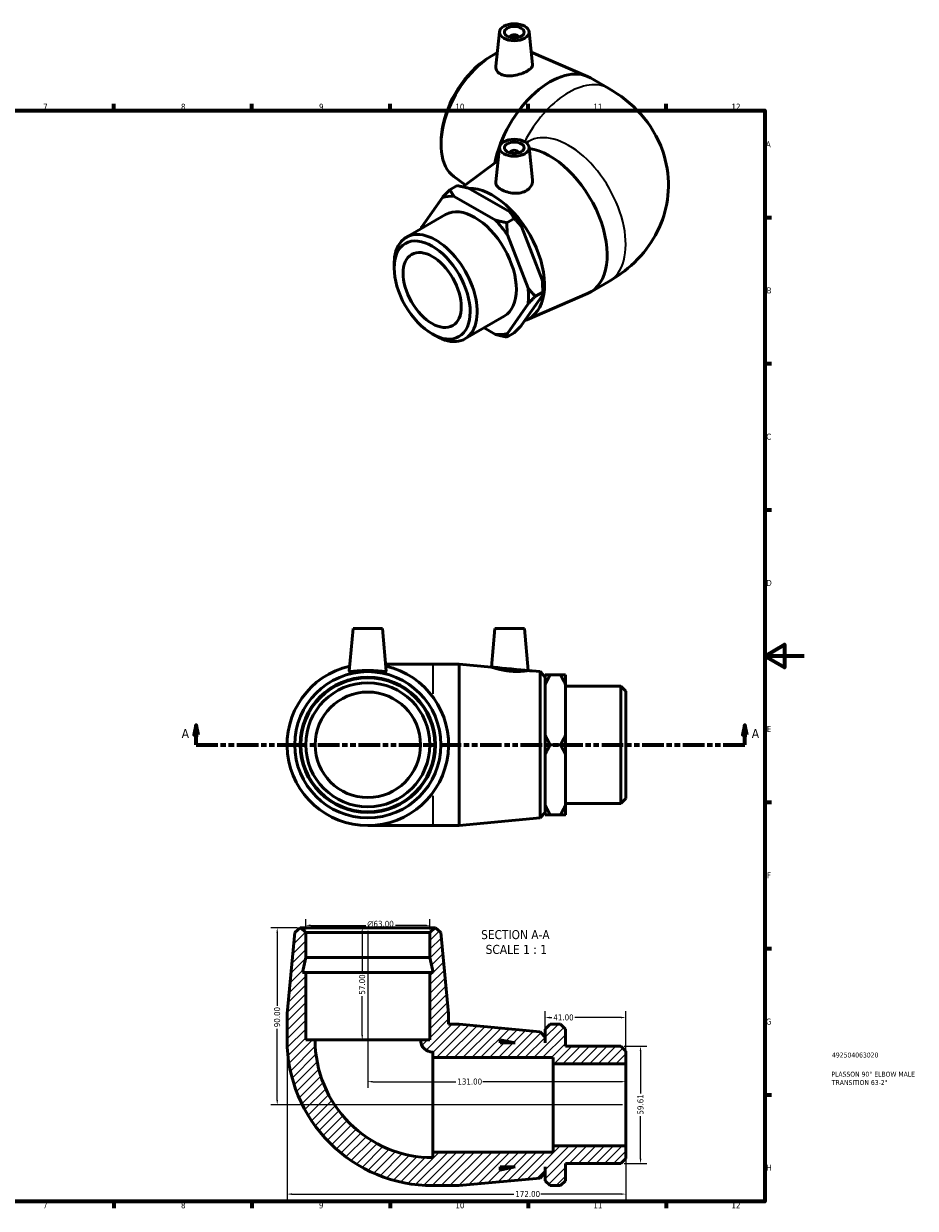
# Model space of a CAD drawing. Header units: millimetres. Extents: x -25 to 897, y -76 to 636.
# Tile 3 of 3: x 445 to 897, y 17 to 618. Entities that reach past the tile are written whole.
import ezdxf

# ---------------------------------------------------------------- set-up
doc = ezdxf.new("R2010")
doc.units = ezdxf.units.MM
doc.linetypes.add('DOUBLE_DASH_CHAIN', pattern=[1.2403, 0.6614, -0.0827, 0.1654, -0.0827, 0.1654, -0.0827])
for name, color, linetype, lineweight in [('Border (ANSI)', 7, 'Continuous', 70), ('Dimension (ANSI)', 7, 'Continuous', 25), ('Hatch (ANSI)', 7, 'Continuous', 18), ('Section Line (ANSI)', 7, 'DOUBLE_DASH_CHAIN', 70), ('Symbol (ANSI)', 7, 'Continuous', 25), ('Title (ISO)', 7, 'Continuous', 50), ('Visible (ANSI)', 7, 'Continuous', 50), ('Visible Narrow (ANSI)', 7, 'Continuous', 35)]:
    doc.layers.add(name, color=color, linetype=linetype, lineweight=lineweight)
doc.styles.add('Label Text (ANSI)', font='tahoma.ttf')
doc.styles.add('Note Text (ANSI)', font='tahoma.ttf')
doc.styles.add('Note Text (ISO)', font='tahoma.ttf')
doc.dimstyles.new('Default - mm (ANSI)', dxfattribs={"dimtxt": 3.04800009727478, "dimasz": 2.5, "dimexe": 3.174999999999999, "dimexo": 1.600199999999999, "dimgap": 0.8, "dimtad": 0, "dimtoh": 1, "dimrnd": 1e-08, "dimzin": 4, "dimdsep": 46, "dimtxsty": 'Note Text (ANSI)', "dimcen": 0.09, "dimdle": 10, "dimclrd": 256, "dimclre": 256, "dimclrt": 230, "dimadec": 1, "dimazin": 1, "dimtfac": 1, "dimtofl": 0, "dimtmove": 0, "dimatfit": 3, "dimfxl": 1, "dimtolj": 1, "dimtzin": 4, "dimlwd": -1, "dimlwe": -1, "dimarcsym": 0})

# ---------------------------------------------------------------- blocks, each defined once
blk = doc.blocks.new('Borders Default Border')
at = {"layer": 'Border (ANSI)'}
for p, q in [((490.5833435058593, 574.000015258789), (490.5833435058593, 577.4480056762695)), ((560.6666564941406, 574.000015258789), (560.6666564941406, 577.4480056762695)), ((630.7500076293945, 574.000015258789), (630.7500076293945, 577.4480056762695)), ((700.8333587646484, 574.000015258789), (700.8333587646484, 577.4480056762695)), ((770.9166717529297, 574.000015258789), (770.9166717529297, 577.4480056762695)), ((820.999984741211, 519.7499847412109), (824.448013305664, 519.7499847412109)), ((820.999984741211, 445.4999923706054), (824.448013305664, 445.4999923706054)), ((820.999984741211, 371.25), (824.448013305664, 371.25)), ((820.999984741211, 222.7499961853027), (824.448013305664, 222.7499961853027)), ((820.999984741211, 148.5000038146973), (824.448013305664, 148.5000038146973)), ((820.999984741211, 74.25000190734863), (824.448013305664, 74.25000190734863)), ((490.5833435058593, 20), (490.5833435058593, 16.55200004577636)), ((560.6666564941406, 20), (560.6666564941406, 16.55200004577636)), ((630.7500076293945, 20), (630.7500076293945, 16.55200004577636)), ((700.8333587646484, 20), (700.8333587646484, 16.55200004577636)), ((770.9166717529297, 20), (770.9166717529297, 16.55200004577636))]:
    blk.add_line(p, q, dxfattribs=at)
at = {"layer": 'Border (ANSI)', "flags": 128}
for points in [[(20, 20), (20, 574.000015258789), (820.999984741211, 574.000015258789), (820.999984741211, 20), (20, 20)], [(840.9999847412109, 297.0000076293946), (820.999984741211, 297.0000076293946), (830.9999847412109, 302.773494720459), (830.9999847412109, 291.2265014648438), (820.999984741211, 297.0000076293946)]]:
    blk.add_lwpolyline(points, dxfattribs=at)
at = {"layer": 'Border (ANSI)', "color": 230, "true_color": 0xff0080, "char_height": 3.048000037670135, "attachment_point": 7, "style": 'Note Text (ANSI)'}
for s, insert in [('7', (454.5979985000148, 574.3999999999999)), ('8', (524.6301253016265, 574.3308395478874)), ('9', (594.7012666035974, 574.3407196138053)), ('10', (663.9604136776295, 574.3357795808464)), ('11', (734.0437470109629, 574.3999999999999)), ('12', (804.127080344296, 574.3999999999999)), ('A', (821.6274943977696, 555.3509999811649)), ('B', (821.9937927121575, 481.1009999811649)), ('C', (821.7996391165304, 406.7966596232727)), ('D', (821.8073064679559, 332.600999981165)), ('E', (822.0530731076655, 258.350999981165)), ('F', (822.1358186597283, 184.100999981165)), ('G', (821.6588481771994, 109.7917195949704)), ('H', (821.8134815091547, 35.600999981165)), ('7', (454.5979985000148, 16.55199996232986)), ('8', (524.6301253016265, 16.48283951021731)), ('9', (594.7012666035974, 16.49271957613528)), ('10', (663.9604136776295, 16.48777954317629)), ('11', (734.0437470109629, 16.55199996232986)), ('12', (804.127080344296, 16.55199996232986))]:
    blk.add_mtext(s, dxfattribs=dict(at, insert=insert))
blk = doc.blocks.new('Title Blocks ISO')
at = {"layer": 'Title (ISO)', "color": 232, "true_color": 0xca0064, "style": 'Note Text (ISO)'}
for tag, p in [('PART_NUMBER_001', (34.15585882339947, 73.13494450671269)), ('DESCRIPTION_001', (33.83688029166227, 63.39776635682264)), ('DESCRIPTION_002', (34.09040614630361, 59.17905135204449))]:
    blk.add_attdef(tag, p, '', height=2.5, dxfattribs=at)
blk = doc.blocks.new('2dTransSection0')
at = {"layer": 'Section Line (ANSI)', "linetype": 'Continuous'}
for p, q in [((532.3608418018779, 261.9273716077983), (531.360841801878, 256.9273716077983)), ((532.3608418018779, 256.9273716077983), (532.3608418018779, 261.9273716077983)), ((533.360841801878, 256.9273716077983), (532.3608418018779, 261.9273716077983)), ((810.9650598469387, 261.9273716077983), (809.9650598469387, 256.9273716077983)), ((810.9650598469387, 256.9273716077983), (810.9650598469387, 261.9273716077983)), ((811.9650598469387, 256.9273716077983), (810.9650598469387, 261.9273716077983)), ((531.360841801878, 256.9273716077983), (533.360841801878, 256.9273716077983)), ((532.3608418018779, 251.9273716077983), (532.3608418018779, 256.9273716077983)), ((809.9650598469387, 256.9273716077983), (811.9650598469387, 256.9273716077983)), ((810.9650598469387, 251.9273716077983), (810.9650598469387, 256.9273716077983)), ((532.3608418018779, 251.9273716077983), (543.3457430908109, 251.9273716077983)), ((799.9801585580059, 251.9273716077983), (810.9650598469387, 251.9273716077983))]:
    blk.add_line(p, q, dxfattribs=at)
at = {"layer": 'Section Line (ANSI)', "linetype": 'DOUBLE_DASH_CHAIN', "ltscale": 16.59767913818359}
blk.add_line((532.3608418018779, 251.9273716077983), (810.9650598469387, 251.9273716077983), dxfattribs=at)
at = {"layer": 'Section Line (ANSI)', "linetype": 'Continuous', "flags": 128}
for points in [[(533.3608380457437, 256.9273715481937), (532.3608437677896, 261.9273716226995), (531.3608399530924, 256.9273715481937), (533.3608380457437, 256.9273715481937)], [(811.9650593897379, 256.9273715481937), (810.9650555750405, 261.9273716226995), (809.9650612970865, 256.9273715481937), (811.9650593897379, 256.9273715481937)]]:
    blk.add_lwpolyline(points, dxfattribs=at)
at = {"layer": 'Section Line (ANSI)'}
for points in [[(533.3608380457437, 256.9273715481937), (532.3608437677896, 261.9273716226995), (531.3608399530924, 256.9273715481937), (533.3608380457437, 256.9273715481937)], [(811.9650593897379, 256.9273715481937), (810.9650555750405, 261.9273716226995), (809.9650612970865, 256.9273715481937), (811.9650593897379, 256.9273715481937)]]:
    blk.add_solid(points, dxfattribs=at)
at = {"layer": 'Section Line (ANSI)', "char_height": 4.571999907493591, "attachment_point": 7, "style": 'Label Text (ANSI)'}
for insert in [(525.0005859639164, 255.4273716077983), (814.435798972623, 255.4273716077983)]:
    blk.add_mtext('A', dxfattribs=dict(at, insert=insert))
blk = doc.blocks.new('*D7')
at = {"layer": 'Defpoints', "color": 0, "transparency": 16777216}
for p in [(587.9803086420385, 160.2422833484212), (587.9803086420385, 156.5372987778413), (650.9803086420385, 156.53729877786)]:
    blk.add_point(p, dxfattribs=at)
at = {"layer": 'Dimension (ANSI)', "transparency": 16777216}
for p, q in [((587.9803086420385, 158.1374987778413), (587.9803086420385, 163.4172833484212)), ((650.9803086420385, 158.13749877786), (650.9803086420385, 163.4172833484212)), ((590.4803086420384, 160.2422833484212), (618.4027195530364, 160.2422833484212)), ((648.4803086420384, 160.2422833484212), (633.5485202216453, 160.2422833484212))]:
    blk.add_line(p, q, dxfattribs=at)
for points in [[(590.4803086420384, 160.6589500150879), (590.4803086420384, 159.8256166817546), (587.9803086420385, 160.2422833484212)], [(648.4803086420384, 160.6589500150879), (648.4803086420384, 159.8256166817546), (650.9803086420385, 160.2422833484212)]]:
    blk.add_solid(points, dxfattribs=at)
at = {"layer": 'Dimension (ANSI)', "color": 230, "true_color": 0xff0080, "transparency": 16777216, "insert": (619.2027195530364, 162.5352924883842), "char_height": 3.04800009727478, "attachment_point": 1, "style": 'Note Text (ANSI)'}
blk.add_mtext('\\A1;\\fAIGDT|b0|i0;\\H3.0480;\\ln\\fTahoma|b0|i0;\\H3.0480;63.00', dxfattribs=at)
blk = doc.blocks.new('*D8')
at = {"layer": 'Defpoints', "color": 0, "transparency": 16777216}
for p in [(585.4603086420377, 159.0572987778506), (573.4803086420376, 69.0572987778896), (750.4803086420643, 69.05729877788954)]:
    blk.add_point(p, dxfattribs=at)
at = {"layer": 'Dimension (ANSI)', "transparency": 16777216}
for p, q in [((583.8601086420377, 159.0572987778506), (570.3053086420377, 159.0572987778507)), ((573.4803086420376, 156.5572987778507), (573.4803086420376, 119.4154641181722)), ((573.4803086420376, 71.5572987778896), (573.4803086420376, 107.699133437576)), ((748.8801086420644, 69.05729877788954), (570.3053086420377, 69.0572987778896))]:
    blk.add_line(p, q, dxfattribs=at)
for points in [[(573.063641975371, 156.5572987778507), (573.8969753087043, 156.5572987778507), (573.4803086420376, 159.0572987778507)], [(573.063641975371, 71.5572987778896), (573.8969753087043, 71.5572987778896), (573.4803086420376, 69.0572987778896)]]:
    blk.add_solid(points, dxfattribs=at)
at = {"layer": 'Dimension (ANSI)', "color": 230, "true_color": 0xff0080, "transparency": 16777216, "insert": (571.8938747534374, 108.4991334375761), "char_height": 3.04800009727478, "attachment_point": 1, "rotation": 90, "style": 'Note Text (ANSI)'}
blk.add_mtext('\\A1;90.00', dxfattribs=at)
blk = doc.blocks.new('*D9')
at = {"layer": 'Defpoints', "color": 0, "transparency": 16777216}
for p in [(578.4803086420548, 102.0572987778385), (750.4803086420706, 48.19239877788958), (750.4803086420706, 23.76341773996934)]:
    blk.add_point(p, dxfattribs=at)
at = {"layer": 'Dimension (ANSI)', "transparency": 16777216}
for p, q in [((578.4803086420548, 100.4570987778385), (578.4803086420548, 20.58841773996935)), ((750.4803086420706, 46.59219877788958), (750.4803086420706, 20.58841773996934)), ((580.9803086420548, 23.76341773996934), (693.5746511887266, 23.76341773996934)), ((747.9803086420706, 23.76341773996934), (707.2540658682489, 23.76341773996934))]:
    blk.add_line(p, q, dxfattribs=at)
for points in [[(580.9803086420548, 24.18008440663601), (580.9803086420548, 23.34675107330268), (578.4803086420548, 23.76341773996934)], [(747.9803086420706, 24.18008440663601), (747.9803086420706, 23.34675107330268), (750.4803086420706, 23.76341773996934)]]:
    blk.add_solid(points, dxfattribs=at)
at = {"layer": 'Dimension (ANSI)', "color": 230, "true_color": 0xff0080, "transparency": 16777216, "insert": (694.3746511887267, 25.3508751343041), "char_height": 3.04800009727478, "attachment_point": 1, "style": 'Note Text (ANSI)'}
blk.add_mtext('\\A1;172.00', dxfattribs=at)
blk = doc.blocks.new('*D10')
at = {"layer": 'Defpoints', "color": 0, "transparency": 16777216}
for p in [(747.9603086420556, 98.86429877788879), (747.9603086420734, 39.25029877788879), (757.9603086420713, 39.25029877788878)]:
    blk.add_point(p, dxfattribs=at)
at = {"layer": 'Dimension (ANSI)', "transparency": 16777216}
for p, q in [((749.5605086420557, 98.86429877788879), (761.1353086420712, 98.86429877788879)), ((757.9603086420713, 96.36429877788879), (757.9603086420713, 74.77217331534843)), ((757.9603086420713, 41.75029877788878), (757.9603086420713, 63.34242424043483)), ((749.5605086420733, 39.25029877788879), (761.1353086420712, 39.25029877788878))]:
    blk.add_line(p, q, dxfattribs=at)
for points in [[(757.5436419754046, 96.36429877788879), (758.3769753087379, 96.36429877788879), (757.9603086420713, 98.86429877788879)], [(757.5436419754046, 41.75029877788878), (758.3769753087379, 41.75029877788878), (757.9603086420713, 39.25029877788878)]]:
    blk.add_solid(points, dxfattribs=at)
at = {"layer": 'Dimension (ANSI)', "color": 230, "true_color": 0xff0080, "transparency": 16777216, "insert": (756.3738747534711, 64.14242424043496), "char_height": 3.04800009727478, "attachment_point": 1, "rotation": 90, "style": 'Note Text (ANSI)'}
blk.add_mtext('\\A1;59.61', dxfattribs=at)
blk = doc.blocks.new('*D11')
at = {"layer": 'Defpoints', "color": 0, "transparency": 16777216}
for p in [(619.4803086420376, 159.0572987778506), (616.6468496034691, 102.0572987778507), (619.4803086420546, 102.0572987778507)]:
    blk.add_point(p, dxfattribs=at)
at = {"layer": 'Dimension (ANSI)', "transparency": 16777216}
for p, q in [((616.6468496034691, 156.5572987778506), (616.6468496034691, 135.8571242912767)), ((616.6468496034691, 104.5572987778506), (616.6468496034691, 124.2574732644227))]:
    blk.add_line(p, q, dxfattribs=at)
for points in [[(616.2301829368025, 156.5572987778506), (617.0635162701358, 156.5572987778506), (616.6468496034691, 159.0572987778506)], [(616.2301829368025, 104.5572987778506), (617.0635162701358, 104.5572987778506), (616.6468496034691, 102.0572987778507)]]:
    blk.add_solid(points, dxfattribs=at)
at = {"layer": 'Dimension (ANSI)', "color": 230, "true_color": 0xff0080, "transparency": 16777216, "insert": (615.060415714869, 125.0574732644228), "char_height": 3.04800009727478, "attachment_point": 1, "rotation": 90, "style": 'Note Text (ANSI)'}
blk.add_mtext('\\A1;57.00', dxfattribs=at)
blk = doc.blocks.new('*D12')
at = {"layer": 'Defpoints', "color": 0, "transparency": 16777216}
for p in [(709.4803086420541, 113.4214629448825), (709.4803086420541, 103.4372987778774), (750.480308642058, 89.92219877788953)]:
    blk.add_point(p, dxfattribs=at)
at = {"layer": 'Dimension (ANSI)', "transparency": 16777216}
for p, q in [((709.4803086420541, 105.0374987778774), (709.4803086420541, 116.5964629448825)), ((750.480308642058, 91.52239877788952), (750.480308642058, 116.5964629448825)), ((711.9803086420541, 113.4214629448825), (712.903772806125, 113.4214629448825)), ((747.980308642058, 113.4214629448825), (724.6753727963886, 113.4214629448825))]:
    blk.add_line(p, q, dxfattribs=at)
for points in [[(711.9803086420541, 113.8381296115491), (711.9803086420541, 113.0047962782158), (709.4803086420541, 113.4214629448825)], [(747.980308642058, 113.8381296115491), (747.980308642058, 113.0047962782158), (750.480308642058, 113.4214629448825)]]:
    blk.add_solid(points, dxfattribs=at)
at = {"layer": 'Dimension (ANSI)', "color": 230, "true_color": 0xff0080, "transparency": 16777216, "insert": (713.703772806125, 115.0078968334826), "char_height": 3.04800009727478, "attachment_point": 1, "style": 'Note Text (ANSI)'}
blk.add_mtext('\\A1;41.00', dxfattribs=at)
blk = doc.blocks.new('*D13')
at = {"layer": 'Defpoints', "color": 0, "transparency": 16777216}
for p in [(619.4803086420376, 159.0572987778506), (619.4803086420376, 80.8597970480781), (750.4803086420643, 69.05729877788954)]:
    blk.add_point(p, dxfattribs=at)
at = {"layer": 'Dimension (ANSI)', "transparency": 16777216}
for p, q in [((619.4803086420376, 157.4570987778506), (619.4803086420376, 77.6847970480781)), ((621.9803086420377, 80.8597970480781), (664.1406013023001, 80.8597970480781)), ((747.9803086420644, 80.8597970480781), (677.820015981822, 80.8597970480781))]:
    blk.add_line(p, q, dxfattribs=at)
for points in [[(621.9803086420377, 81.27646371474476), (621.9803086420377, 80.44313038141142), (619.4803086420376, 80.8597970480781)], [(747.9803086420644, 81.27646371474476), (747.9803086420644, 80.44313038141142), (750.4803086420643, 80.8597970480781)]]:
    blk.add_solid(points, dxfattribs=at)
at = {"layer": 'Dimension (ANSI)', "color": 230, "true_color": 0xff0080, "transparency": 16777216, "insert": (664.9406013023, 82.44725444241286), "char_height": 3.04800009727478, "attachment_point": 1, "style": 'Note Text (ANSI)'}
blk.add_mtext('\\A1;131.00', dxfattribs=at)

msp = doc.modelspace()

# ---------------------------------------------------------------- hatches: boundary and pattern name
at = {"layer": 'Hatch (ANSI)'}
h = msp.add_hatch(dxfattribs=at)
h.set_pattern_fill('ANSI31', color=256, scale=25.4, style=0)
h.set_pattern_definition([(45, (0, 0), (-2.245064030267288, 2.245064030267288), [])])
edge = h.paths.add_edge_path()
edge.add_line((650.9803086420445, 136.25729877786), (650.9803086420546, 102.05729877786))
edge.add_line((650.9803086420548, 102.05729877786), (646.2553086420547, 102.0572987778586))
edge.add_ellipse((652.4803086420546, 102.0572987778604), major_axis=(-6.22499999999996, -1.8378e-12), ratio=1, start_angle=0, end_angle=90.0000000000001)
edge.add_line((652.4803086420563, 95.83229877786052), (652.4803086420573, 93.0572987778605))
edge.add_line((652.4803086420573, 93.0572987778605), (713.5803086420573, 93.05729877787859))
edge.add_line((713.5803086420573, 93.05729877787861), (713.5803086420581, 89.9221987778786))
edge.add_line((713.5803086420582, 89.9221987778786), (750.4803086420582, 89.92219877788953))
edge.add_line((750.4803086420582, 89.92219877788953), (750.4803086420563, 96.34429877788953))
edge.add_line((750.4803086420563, 96.34429877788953), (747.9603086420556, 98.86429877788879))
edge.add_line((747.9603086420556, 98.86429877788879), (719.8303086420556, 98.86429877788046))
edge.add_line((719.8303086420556, 98.86429877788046), (719.830308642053, 107.5372987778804))
edge.add_line((719.830308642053, 107.5372987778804), (717.3103086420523, 110.0572987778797))
edge.add_line((717.3103086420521, 110.0572987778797), (712.1003086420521, 110.0572987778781))
edge.add_line((712.1003086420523, 110.0572987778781), (709.5803086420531, 107.5372987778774))
edge.add_line((709.580308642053, 107.5372987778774), (709.5803086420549, 100.5572987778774))
edge.add_line((709.5803086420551, 100.5572987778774), (709.4803086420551, 100.5572987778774))
edge.add_line((709.4803086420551, 100.5572987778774), (709.4803086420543, 103.4372987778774))
edge.add_line((709.4803086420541, 103.4372987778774), (706.9713437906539, 106.1928733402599))
edge.add_line((706.9713437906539, 106.1928733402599), (665.8136419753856, 110.0572987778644))
edge.add_line((665.8136419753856, 110.0572987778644), (660.4803086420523, 110.0572987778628))
edge.add_line((660.4803086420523, 110.0572987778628), (660.4803086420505, 115.3906321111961))
edge.add_line((660.4803086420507, 115.3906321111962), (656.6158832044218, 156.5483339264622))
edge.add_line((656.6158832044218, 156.5483339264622), (653.8603086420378, 159.0572987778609))
edge.add_line((653.8603086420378, 159.0572987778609), (653.5003086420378, 159.0572987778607))
edge.add_line((653.5003086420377, 159.0572987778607), (650.9803086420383, 156.53729877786))
edge.add_line((650.9803086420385, 156.53729877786), (650.9803086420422, 143.8572987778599))
edge.add_line((650.9803086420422, 143.8572987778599), (652.5957385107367, 136.2572987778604))
edge.add_line((652.5957385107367, 136.2572987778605), (650.9803086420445, 136.25729877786))
h.paths.add_polyline_path([(686.6803086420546, 102.1727286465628), (694.2803086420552, 100.5572987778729), (686.680308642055, 100.5572987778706)], flags=0)
edge = h.paths.add_edge_path()
edge.add_ellipse((652.4803086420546, 102.0572987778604), major_axis=(-73.99999999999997, -2.19433e-11), ratio=1, start_angle=2e-16, end_angle=90.00000000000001)
edge.add_line((652.4803086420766, 28.05729877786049), (665.81364197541, 28.05729877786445))
edge.add_line((665.81364197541, 28.05729877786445), (706.9713437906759, 31.92172421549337))
edge.add_line((706.9713437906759, 31.92172421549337), (709.4803086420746, 34.6772987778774))
edge.add_line((709.4803086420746, 34.6772987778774), (709.4803086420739, 37.55729877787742))
edge.add_line((709.4803086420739, 37.55729877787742), (709.5803086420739, 37.55729877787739))
edge.add_line((709.5803086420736, 37.55729877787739), (709.5803086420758, 30.57729877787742))
edge.add_line((709.5803086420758, 30.57729877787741), (712.1003086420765, 28.05729877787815))
edge.add_line((712.1003086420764, 28.05729877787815), (717.3103086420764, 28.0572987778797))
edge.add_line((717.3103086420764, 28.0572987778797), (719.8303086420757, 30.57729877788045))
edge.add_line((719.8303086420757, 30.57729877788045), (719.8303086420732, 39.25029877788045))
edge.add_line((719.8303086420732, 39.25029877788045), (747.9603086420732, 39.2502987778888))
edge.add_line((747.9603086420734, 39.2502987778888), (750.4803086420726, 41.77029877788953))
edge.add_line((750.4803086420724, 41.77029877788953), (750.4803086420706, 48.19239877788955))
edge.add_line((750.4803086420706, 48.19239877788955), (713.5803086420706, 48.19239877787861))
edge.add_line((713.5803086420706, 48.19239877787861), (713.5803086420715, 45.05729877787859))
edge.add_line((713.5803086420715, 45.05729877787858), (652.4803086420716, 45.05729877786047))
edge.add_line((652.4803086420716, 45.05729877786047), (652.4803086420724, 42.28229877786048))
edge.add_ellipse((652.4803086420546, 102.0572987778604), major_axis=(1.77235e-11, -59.77499999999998), ratio=1, start_angle=270, end_angle=360, ccw=False)
edge.add_line((592.7053086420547, 102.0572987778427), (587.9803086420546, 102.0572987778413))
edge.add_line((587.9803086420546, 102.0572987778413), (587.9803086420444, 136.2572987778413))
edge.add_line((587.9803086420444, 136.2572987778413), (586.3648787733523, 136.2572987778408))
edge.add_line((586.3648787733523, 136.2572987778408), (587.9803086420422, 143.8572987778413))
edge.add_line((587.9803086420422, 143.8572987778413), (587.9803086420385, 156.5372987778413))
edge.add_line((587.9803086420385, 156.5372987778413), (585.4603086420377, 159.0572987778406))
edge.add_line((585.4603086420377, 159.0572987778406), (585.1003086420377, 159.0572987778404))
edge.add_line((585.1003086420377, 159.0572987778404), (582.3447340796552, 156.5483339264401))
edge.add_line((582.3447340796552, 156.5483339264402), (578.4803086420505, 115.3906321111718))
edge.add_line((578.4803086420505, 115.3906321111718), (578.4803086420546, 102.0572987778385))
h.paths.add_polyline_path([(694.2803086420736, 37.5572987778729), (686.6803086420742, 35.94186890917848), (686.6803086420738, 37.55729877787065)], flags=0)

# ---------------------------------------------------------------- linework, layer by layer
at = {"layer": 'Visible (ANSI)'}
for p, q in [((686.3588926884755, 614.0438056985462), (684.4737553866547, 596.4614208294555)), ((701.3303832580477, 614.0438056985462), (703.1170591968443, 597.3797547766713)), ((691.8446379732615, 611.3250080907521), (691.8446379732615, 611.1387196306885)), ((695.8446379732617, 611.3250080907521), (695.8446379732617, 611.1387196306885)), ((702.442078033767, 603.6751999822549), (731.0777599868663, 591.3086815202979)), ((678.5271578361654, 599.282888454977), (680.0908757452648, 600.379735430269)), ((732.4893880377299, 590.600573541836), (741.9174784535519, 585.1712973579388)), ((656.9738975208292, 561.8550472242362), (656.8101106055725, 559.9520336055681)), ((686.3588926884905, 555.3669033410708), (684.4677961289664, 537.7289373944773)), ((699.888477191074, 557.6581182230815), (700.9968371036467, 558.2963802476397)), ((701.3303832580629, 555.3669033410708), (703.0982756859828, 538.8780433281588)), ((667.6601777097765, 535.2787961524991), (685.6316530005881, 548.5840509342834)), ((691.8446379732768, 552.6481057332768), (691.8446379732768, 552.4618172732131)), ((695.8446379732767, 552.6481057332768), (695.8446379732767, 552.4618172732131)), ((664.8037624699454, 535.8656427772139), (661.119736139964, 533.7441531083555)), ((663.1978478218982, 540.432743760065), (668.9097443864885, 536.2039179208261)), ((657.3335547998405, 529.85850144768), (646.8464102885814, 514.8963707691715)), ((684.3206605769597, 518.3313629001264), (663.3463715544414, 530.4096526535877)), ((670.5942160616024, 534.5834087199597), (691.5685050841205, 522.5051189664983)), ((639.0679491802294, 509.7176650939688), (658.958862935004, 521.172080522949)), ((690.1111141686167, 517.0491288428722), (693.7951404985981, 519.1706185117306)), ((697.5813218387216, 515.0288659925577), (708.0684663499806, 487.9884455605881)), ((700.8206218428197, 483.8146894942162), (690.3334773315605, 510.8551099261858)), ((632.8658704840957, 493.9724288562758), (632.8658704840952, 496.0246952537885)), ((704.606803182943, 479.6729369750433), (708.2908295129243, 481.7944266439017)), ((708.2908295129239, 483.8466930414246), (708.2908295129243, 481.7944266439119)), ((732.4893880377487, 481.8072622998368), (741.917478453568, 487.2365384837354)), ((690.3334773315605, 460.8251546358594), (700.8206218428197, 475.7872853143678)), ((708.0684663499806, 479.9610413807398), (697.5813218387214, 464.9989107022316)), ((700.1794491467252, 467.7555038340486), (731.0777599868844, 481.0991543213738)), ((668.8172554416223, 458.0571601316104), (688.7081691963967, 469.5115755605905)), ((678.4937633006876, 463.6294904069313), (684.3206605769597, 460.2740034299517)), ((652.0860722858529, 460.5960091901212), (653.8610900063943, 459.5659075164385)), ((693.7951404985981, 461.113259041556), (690.1111141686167, 458.9917693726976)), ((611.980308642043, 310.9273716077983), (610.0928299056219, 289.3533909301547)), ((611.980308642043, 310.9273716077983), (626.980308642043, 310.9273716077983)), ((626.980308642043, 310.9273716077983), (628.8677873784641, 289.3533909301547)), ((684.0303086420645, 310.9273716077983), (682.3199204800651, 291.3775454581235)), ((684.0303086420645, 310.9273716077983), (699.0303086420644, 310.9273716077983)), ((699.0303086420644, 310.9273716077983), (700.8932691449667, 289.633635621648)), ((652.4803086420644, 292.9273716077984), (628.5551045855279, 292.9273716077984)), ((665.8136419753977, 292.9273716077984), (652.4803086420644, 292.9273716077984)), ((665.8136419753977, 292.9273716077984), (665.8136419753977, 210.9273716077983)), ((682.3199204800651, 291.3775454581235), (665.8136419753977, 292.9273716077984)), ((706.971343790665, 289.0629461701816), (700.8932691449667, 289.633635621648)), ((706.971343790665, 214.791797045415), (706.971343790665, 289.0629461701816)), ((709.4803086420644, 286.3073716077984), (706.971343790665, 289.0629461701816)), ((709.4803086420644, 286.3073716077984), (709.4803086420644, 217.5473716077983)), ((709.5803086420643, 283.4273716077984), (709.4803086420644, 283.4273716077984)), ((709.5803086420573, 282.5249688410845), (709.5803086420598, 287.4344131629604)), ((712.1003086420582, 287.4344131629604), (717.3103086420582, 287.4344131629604)), ((719.83030864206, 287.4344131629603), (719.8303086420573, 282.5249688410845)), ((709.5803086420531, 256.8368159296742), (709.5803086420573, 282.5249688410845)), ((719.8303086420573, 282.5249688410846), (719.830308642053, 256.8368159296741)), ((747.9603086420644, 281.7343716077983), (719.8303086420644, 281.7343716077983)), ((747.9603086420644, 222.1203716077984), (747.9603086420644, 281.7343716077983)), ((750.4803086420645, 279.2143716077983), (747.9603086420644, 281.7343716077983)), ((750.4803086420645, 279.2143716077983), (750.4803086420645, 224.6403716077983)), ((709.5803086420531, 247.0179272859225), (709.5803086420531, 256.8368159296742)), ((719.830308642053, 256.8368159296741), (719.830308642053, 247.0179272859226)), ((709.5803086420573, 221.3297743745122), (709.5803086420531, 247.0179272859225)), ((712.1003086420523, 251.9273716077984), (717.3103086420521, 251.9273716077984)), ((719.830308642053, 247.0179272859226), (719.8303086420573, 221.3297743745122)), ((750.4803086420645, 224.6403716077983), (747.9603086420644, 222.1203716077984)), ((709.4803086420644, 217.5473716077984), (706.971343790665, 214.791797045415)), ((709.5803086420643, 220.4273716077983), (709.4803086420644, 220.4273716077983)), ((709.5803086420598, 216.4203300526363), (709.5803086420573, 221.3297743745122)), ((747.9603086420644, 222.1203716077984), (719.8303086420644, 222.1203716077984)), ((719.8303086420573, 221.3297743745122), (719.83030864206, 216.4203300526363)), ((619.4803086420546, 210.9273716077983), (652.4803086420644, 210.9273716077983)), ((665.8136419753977, 210.9273716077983), (652.4803086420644, 210.9273716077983)), ((706.971343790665, 214.791797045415), (665.8136419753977, 210.9273716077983)), ((712.1003086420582, 216.4203300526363), (717.3103086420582, 216.4203300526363)), ((582.3447340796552, 156.5483339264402), (578.4803086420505, 115.3906321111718)), ((585.1003086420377, 159.0572987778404), (582.3447340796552, 156.5483339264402)), ((585.4603086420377, 159.0572987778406), (585.1003086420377, 159.0572987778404)), ((587.9803086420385, 156.5372987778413), (585.4603086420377, 159.0572987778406)), ((653.5003086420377, 159.0572987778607), (585.4603086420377, 159.0572987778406)), ((587.9803086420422, 143.8572987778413), (587.9803086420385, 156.5372987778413)), ((587.9803086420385, 156.5372987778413), (650.9803086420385, 156.53729877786)), ((653.5003086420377, 159.0572987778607), (650.9803086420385, 156.53729877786)), ((650.9803086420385, 156.53729877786), (650.9803086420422, 143.8572987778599)), ((653.8603086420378, 159.0572987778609), (653.5003086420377, 159.0572987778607)), ((656.6158832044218, 156.5483339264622), (653.8603086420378, 159.0572987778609)), ((660.4803086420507, 115.3906321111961), (656.6158832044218, 156.5483339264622)), ((586.3648787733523, 136.2572987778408), (587.9803086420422, 143.8572987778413)), ((587.9803086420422, 143.8572987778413), (650.9803086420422, 143.85729877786)), ((650.9803086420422, 143.8572987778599), (652.5957385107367, 136.2572987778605)), ((587.9803086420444, 136.2572987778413), (586.3648787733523, 136.2572987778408)), ((587.9803086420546, 102.0572987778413), (587.9803086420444, 136.2572987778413)), ((587.9803086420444, 136.2572987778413), (650.9803086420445, 136.25729877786)), ((650.9803086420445, 136.25729877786), (650.9803086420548, 102.05729877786)), ((652.5957385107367, 136.2572987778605), (650.9803086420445, 136.25729877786)), ((578.4803086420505, 115.3906321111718), (578.4803086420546, 102.0572987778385)), ((660.4803086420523, 110.0572987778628), (660.4803086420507, 115.3906321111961)), ((665.8136419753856, 110.0572987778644), (660.4803086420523, 110.0572987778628)), ((706.9713437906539, 106.1928733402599), (665.8136419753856, 110.0572987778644)), ((712.1003086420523, 110.0572987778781), (709.580308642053, 107.5372987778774)), ((712.1003086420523, 110.0572987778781), (717.3103086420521, 110.0572987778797)), ((719.830308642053, 107.5372987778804), (717.3103086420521, 110.0572987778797)), ((709.4803086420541, 103.4372987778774), (706.9713437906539, 106.1928733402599)), ((709.4803086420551, 100.5572987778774), (709.4803086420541, 103.4372987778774)), ((709.580308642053, 107.5372987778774), (709.5803086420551, 100.5572987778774)), ((719.8303086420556, 98.86429877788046), (719.830308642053, 107.5372987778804)), ((592.7053086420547, 102.0572987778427), (587.9803086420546, 102.0572987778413)), ((592.7053086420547, 102.0572987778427), (646.2553086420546, 102.0572987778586)), ((650.9803086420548, 102.05729877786), (646.2553086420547, 102.0572987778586)), ((686.6803086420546, 102.1727286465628), (694.2803086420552, 100.5572987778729)), ((686.680308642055, 100.5572987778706), (686.6803086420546, 102.1727286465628)), ((694.2803086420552, 100.5572987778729), (686.680308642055, 100.5572987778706)), ((709.5803086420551, 100.5572987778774), (709.4803086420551, 100.5572987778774)), ((747.9603086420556, 98.86429877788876), (719.8303086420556, 98.86429877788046)), ((750.4803086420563, 96.34429877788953), (747.9603086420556, 98.86429877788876)), ((750.4803086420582, 89.92219877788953), (750.4803086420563, 96.34429877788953)), ((652.4803086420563, 95.83229877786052), (652.4803086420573, 93.0572987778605)), ((652.4803086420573, 93.0572987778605), (713.5803086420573, 93.05729877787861)), ((652.4803086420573, 93.0572987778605), (652.4803086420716, 45.05729877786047)), ((713.5803086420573, 93.05729877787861), (713.5803086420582, 89.92219877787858)), ((713.5803086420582, 89.92219877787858), (750.4803086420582, 89.92219877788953)), ((713.5803086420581, 89.92219877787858), (713.5803086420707, 48.19239877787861)), ((750.480308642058, 89.92219877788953), (750.4803086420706, 48.19239877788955)), ((750.4803086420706, 48.19239877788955), (713.5803086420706, 48.19239877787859)), ((713.5803086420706, 48.19239877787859), (713.5803086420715, 45.05729877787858)), ((750.4803086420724, 41.77029877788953), (750.4803086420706, 48.19239877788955)), ((713.5803086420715, 45.05729877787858), (652.4803086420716, 45.05729877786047)), ((652.4803086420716, 45.05729877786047), (652.4803086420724, 42.28229877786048)), ((694.2803086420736, 37.5572987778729), (686.6803086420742, 35.94186890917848)), ((686.6803086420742, 35.94186890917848), (686.6803086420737, 37.55729877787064)), ((686.6803086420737, 37.55729877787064), (694.2803086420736, 37.5572987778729)), ((709.4803086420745, 34.6772987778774), (709.4803086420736, 37.55729877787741)), ((709.4803086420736, 37.55729877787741), (709.5803086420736, 37.55729877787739)), ((709.5803086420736, 37.55729877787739), (709.5803086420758, 30.57729877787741)), ((719.8303086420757, 30.57729877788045), (719.8303086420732, 39.25029877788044)), ((719.8303086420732, 39.25029877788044), (747.9603086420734, 39.25029877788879)), ((747.9603086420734, 39.25029877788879), (750.4803086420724, 41.77029877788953)), ((665.81364197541, 28.05729877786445), (706.9713437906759, 31.92172421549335)), ((706.9713437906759, 31.92172421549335), (709.4803086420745, 34.6772987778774)), ((709.5803086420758, 30.57729877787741), (712.1003086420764, 28.05729877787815)), ((717.3103086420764, 28.0572987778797), (719.8303086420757, 30.57729877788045)), ((652.4803086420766, 28.05729877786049), (665.81364197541, 28.05729877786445)), ((717.3103086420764, 28.0572987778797), (712.1003086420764, 28.05729877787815))]:
    msp.add_line(p, q, dxfattribs=at)
for centre, radius in [((619.4803086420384, 251.9273716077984), 37.13557456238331), ((619.4803086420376, 251.9273716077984), 34.38000000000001), ((619.4803086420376, 251.9273716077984), 34.02000000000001), ((619.4803086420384, 251.9273716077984), 31.5), ((619.4803086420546, 251.9273716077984), 26.775)]:
    msp.add_circle(centre, radius, dxfattribs=at)
for centre, radius, start, end in [((619.4803086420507, 251.9273716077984), 41, 102.9176641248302, 77.08233587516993), ((652.4803086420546, 102.0572987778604), 73.99999999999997, 180, 270.0000000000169), ((652.4803086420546, 102.0572987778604), 59.77499999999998, 180, 270.000000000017), ((652.4803086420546, 102.0572987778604), 6.22499999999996, 180, 270.000000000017)]:
    msp.add_arc(centre, radius, start, end, dxfattribs=at)
for centre, major_axis, ratio in [((693.8446379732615, 613.7776494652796), (-7.5, 4.477e-13), 0.5758617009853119), ((693.8446379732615, 613.7776494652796), (-5, 2.986e-13), 0.5758617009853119), ((693.8446379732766, 555.1007471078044), (-7.5, 4.477e-13), 0.5758617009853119), ((693.8446379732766, 555.1007471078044), (-5, 2.986e-13), 0.5758617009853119), ((652.1606932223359, 482.8612794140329), (-13.61709195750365, 23.64646222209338), 0.578093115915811), ((652.160693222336, 482.8612794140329), (-10.41225719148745, 18.08117673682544), 0.5780931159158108)]:
    msp.add_ellipse(centre, major_axis=major_axis, ratio=ratio, dxfattribs=at)
for centre, major_axis, ratio, start_param, end_param in [((693.8446379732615, 611.3250080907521), (-2, 3e-16), 0.5758617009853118, 2.972903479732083, 6.451874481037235), ((682.9261773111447, 571.8298924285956), (-18.53184790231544, -32.18107380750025), 0.578093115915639, 3.837706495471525, 6.216615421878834), ((681.1520712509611, 572.8515321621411), (-17.1567274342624, -29.79313853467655), 0.578093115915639, 4.033243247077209, 5.391534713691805), ((712.0290673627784, 555.0706526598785), (20.46032067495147, 35.52992088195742), 0.578093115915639, 1.6e-15, 2.099675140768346), ((693.8446379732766, 552.6481057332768), (2, -5e-16), 0.5758617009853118, 6.114496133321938, 9.593467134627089), ((712.029067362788, 517.3371831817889), (20.46032067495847, -35.5299208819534), 0.5780931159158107, 6.216615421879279, 9.016397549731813), ((673.8335160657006, 495.3418280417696), (-19.20275950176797, 33.34613062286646), 0.5780931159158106, 5.895386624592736, 6.151252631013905), ((682.9261773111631, 500.5779434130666), (18.53184790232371, -32.18107380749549), 0.5780931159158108, 6.171339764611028, 9.12311341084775), ((673.8335160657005, 495.3418280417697), (-14.87465313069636, 25.83025248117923), 0.5780931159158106, 3.141592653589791, 6.283185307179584), ((673.8335160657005, 495.3418280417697), (19.20275950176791, -33.34613062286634), 0.5780931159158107, 1.706596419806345, 1.962462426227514), ((681.0813605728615, 499.5155841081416), (-19.20275950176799, 33.34613062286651), 0.5780931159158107, 4.848189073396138, 5.104055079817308), ((653.9426023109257, 483.8874126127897), (14.87465313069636, -25.83025248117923), 0.578093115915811, 5.495853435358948, 10.21210983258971), ((673.8335160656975, 495.3418280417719), (-19.20275950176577, 33.34613062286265), 0.5780931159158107, 0.6593988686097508, 0.6846978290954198), ((681.0813605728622, 499.5155841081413), (-19.20275950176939, 33.34613062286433), 0.5780931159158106, 3.92892452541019, 4.056857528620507), ((673.8335160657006, 495.3418280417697), (19.20275950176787, -33.34613062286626), 0.5780931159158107, 0.6593988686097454, 0.9152648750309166), ((673.8335160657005, 495.3418280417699), (19.20275950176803, -33.34613062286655), 0.5780931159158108, 5.895386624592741, 6.151252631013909)]:
    msp.add_ellipse(centre, major_axis=major_axis, ratio=ratio, start_param=start_param, end_param=end_param, dxfattribs=at)
for points, knots in [([(687.0035646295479, 592.4135299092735), (686.2101497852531, 592.8063049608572), (685.5274143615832, 593.3668252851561), (684.6396196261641, 594.6898019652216), (684.4343985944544, 595.4494263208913), (684.4566984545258, 596.2653870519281), (684.4634331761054, 596.3630438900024), (684.4742711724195, 596.4614069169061)], [0, 0, 0, 0, 0.3460057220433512, 0.3460057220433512, 0.6920114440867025, 0.6920114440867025, 0.7384932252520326, 0.7384932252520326, 0.7384932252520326, 0.7384932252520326]), ([(703.11662339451, 597.3797193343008), (703.1233381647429, 597.3194530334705), (703.1266023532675, 597.2593569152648), (703.1250675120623, 596.7060465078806), (702.889777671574, 596.1632273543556), (701.9280676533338, 595.0764490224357), (701.2009773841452, 594.5301182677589), (699.5137544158, 593.5585111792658), (698.4487677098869, 593.0728534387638), (696.1288412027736, 592.2698629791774), (694.8738076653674, 591.9544619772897), (692.5084171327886, 591.5865033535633), (691.2383338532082, 591.5134012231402), (688.9037753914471, 591.7183544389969), (687.8389898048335, 591.9999579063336), (687.0035646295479, 592.4135299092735)], [3.460978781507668, 3.460978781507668, 3.460978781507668, 3.460978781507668, 3.504385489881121, 3.504385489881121, 3.862299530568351, 3.862299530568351, 4.22021357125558, 4.22021357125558, 4.57812761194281, 4.57812761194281, 4.93604165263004, 4.93604165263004, 5.300367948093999, 5.300367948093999, 5.664694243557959, 5.664694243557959, 5.664694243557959, 5.664694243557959]), ([(741.9174784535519, 585.1712973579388), (747.5791068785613, 581.9109823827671), (753.1723620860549, 577.7182513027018), (762.6531402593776, 567.0031495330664), (766.663259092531, 560.7485847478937), (771.172584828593, 547.7179404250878), (772.2297096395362, 541.4715354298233), (772.0059718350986, 529.4543800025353), (770.8975766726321, 523.7309647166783), (767.0478993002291, 512.9666861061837), (764.2194697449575, 508.0284320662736), (757.1406100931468, 498.6882249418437), (752.7337761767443, 494.6265534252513), (746.14529107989, 489.8141327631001), (744.0400124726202, 488.4588245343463), (741.917478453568, 487.2365384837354)], [4.712388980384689, 4.712388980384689, 4.712388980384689, 4.712388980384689, 5.026548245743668, 5.026548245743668, 5.301083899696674, 5.301083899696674, 5.508508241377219, 5.508508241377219, 5.700895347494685, 5.700895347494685, 5.909307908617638, 5.909307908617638, 6.165407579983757, 6.165407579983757, 6.283185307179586, 6.283185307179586, 6.283185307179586, 6.283185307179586]), ([(700.276561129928, 533.5010136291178), (699.4460319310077, 532.9586215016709), (698.3996056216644, 532.5233838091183), (696.1188960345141, 532.0217402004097), (694.8846593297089, 531.9524359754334), (692.5760332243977, 532.0883415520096), (691.3448905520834, 532.3035209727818), (689.078968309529, 532.9641237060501), (688.0440980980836, 533.4073084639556), (686.4039521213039, 534.3518057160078), (685.6879445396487, 534.9168844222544), (684.72296356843, 536.1168351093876), (684.4738256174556, 536.7540926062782), (684.4501771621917, 537.4836022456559), (684.4550582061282, 537.6054633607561), (684.4688067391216, 537.7289811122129)], [0, 0, 0, 0, 0.3460057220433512, 0.3460057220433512, 0.6920114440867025, 0.6920114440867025, 1.039938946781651, 1.039938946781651, 1.387866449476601, 1.387866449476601, 1.73579395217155, 1.73579395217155, 2.0837214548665, 2.0837214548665, 2.152017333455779, 2.152017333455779, 2.152017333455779, 2.152017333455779]), ([(703.0972539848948, 538.8779028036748), (703.1164655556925, 538.7035493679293), (703.1261616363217, 538.529788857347), (703.1278297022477, 537.485957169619), (702.8875733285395, 536.543108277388), (701.899653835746, 534.8347736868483), (701.1510658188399, 534.0721247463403), (700.276561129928, 533.5010136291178)], [4.864212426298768, 4.864212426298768, 4.864212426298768, 4.864212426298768, 4.93604165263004, 4.93604165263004, 5.300367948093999, 5.300367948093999, 5.664694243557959, 5.664694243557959, 5.664694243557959, 5.664694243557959]), ([(628.8657344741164, 289.3258995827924), (628.8394906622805, 289.2213246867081), (628.5823223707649, 289.1698579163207), (627.597382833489, 289.1816044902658), (626.8697588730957, 289.2413866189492), (625.20943458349, 289.3798508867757), (624.1627181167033, 289.4675649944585), (621.878124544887, 289.5958843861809), (620.6400669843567, 289.633635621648), (618.3205502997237, 289.633635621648), (617.0824927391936, 289.5958843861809), (614.7978991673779, 289.4675649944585), (613.7511827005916, 289.3798508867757), (612.0908584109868, 289.2413866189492), (611.3632344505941, 289.1816044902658), (610.3782949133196, 289.1698579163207), (610.1211266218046, 289.2213246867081), (610.0926887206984, 289.3346424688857), (610.0920784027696, 289.3438438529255), (610.0930525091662, 289.3534872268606)], [0, 0, 0, 0, 0.3460057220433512, 0.3460057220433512, 0.6920114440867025, 0.6920114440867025, 1.039938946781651, 1.039938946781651, 1.387866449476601, 1.387866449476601, 1.73579395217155, 1.73579395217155, 2.0837214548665, 2.0837214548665, 2.429727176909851, 2.429727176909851, 2.775732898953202, 2.775732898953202, 2.804660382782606, 2.804660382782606, 2.804660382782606, 2.804660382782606]), ([(700.8932691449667, 289.633635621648), (700.8932691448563, 289.6336356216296), (700.667799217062, 289.5958843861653), (699.7478948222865, 289.4675649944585), (699.0535126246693, 289.3798508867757), (697.4489465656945, 289.2413866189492), (696.431096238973, 289.1816044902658), (694.1906253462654, 289.1698579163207), (692.9679233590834, 289.2213246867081), (690.6105185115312, 289.4360115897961), (689.3282697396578, 289.6188508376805), (686.9789230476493, 290.0640261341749), (685.9109516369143, 290.322673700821), (684.2403211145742, 290.7708044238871), (683.5192534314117, 290.9908609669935), (682.558849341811, 291.2956488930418), (682.3199204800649, 291.3775454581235), (682.3199204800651, 291.3775454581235)], [1.387866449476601, 1.387866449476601, 1.387866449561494, 1.387866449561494, 1.73579395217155, 1.73579395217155, 2.0837214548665, 2.0837214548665, 2.429727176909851, 2.429727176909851, 2.775732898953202, 2.775732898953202, 3.140059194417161, 3.140059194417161, 3.504385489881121, 3.504385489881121, 3.862299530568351, 3.862299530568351, 4.22021357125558, 4.22021357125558, 4.22021357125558, 4.22021357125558])]:
    msp.add_open_spline(points, degree=3, knots=knots, dxfattribs=at)
for points, weights in [([(664.8037624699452, 535.8656427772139), (667.9054923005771, 535.2702536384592), (670.5942160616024, 534.5834087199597)], [1, 1.002553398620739, 1]), ([(661.119736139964, 533.7441531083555), (659.0519162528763, 531.6736726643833), (657.3335547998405, 529.8585014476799)], [1, 1.002553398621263, 1]), ([(663.3463715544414, 530.4096526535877), (662.1536460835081, 531.9579856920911), (661.119736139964, 533.7441531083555)], [1, 1.002553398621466, 1]), ([(690.1111141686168, 517.0491288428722), (687.009384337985, 517.6445179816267), (684.3206605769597, 518.3313629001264)], [1, 1.002553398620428, 1]), ([(691.5685050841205, 522.5051189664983), (692.7612305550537, 520.9567859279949), (693.7951404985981, 519.1706185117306)], [1, 1.002553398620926, 1]), ([(693.7951404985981, 519.1706185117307), (695.8629603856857, 517.1001380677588), (697.5813218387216, 515.0288659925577)], [1, 1.002553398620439, 1]), ([(646.8464102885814, 514.8963707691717), (646.7533828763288, 514.4973897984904), (646.6993412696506, 514.11229152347)], [1, 1.001066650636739, 1.001242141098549]), ([(690.3334773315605, 510.8551099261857), (690.111114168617, 513.7878701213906), (690.1111141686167, 517.0491288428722)], [1, 1.002553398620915, 1]), ([(708.0684663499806, 487.9884455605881), (708.2908295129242, 485.0556853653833), (708.2908295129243, 481.7944266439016)], [1, 1.002553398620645, 1]), ([(704.606803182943, 479.6729369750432), (702.5389832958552, 481.7434174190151), (700.8206218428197, 483.8146894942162)], [1, 1.002553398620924, 1]), ([(708.2908295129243, 481.7944266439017), (708.2908295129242, 480.9147244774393), (708.0684663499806, 479.9610413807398)], [1, 1.002553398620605, 1]), ([(700.8206218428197, 475.7872853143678), (702.5389832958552, 477.6024565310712), (704.606803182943, 479.6729369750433)], [1, 1.002553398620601, 1]), ([(697.5813218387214, 464.9989107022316), (695.8629603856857, 463.1837394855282), (693.7951404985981, 461.113259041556)], [1, 1.002553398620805, 1]), ([(684.3206605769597, 460.2740034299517), (687.009384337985, 459.5871585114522), (690.1111141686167, 458.9917693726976)], [1, 1.002553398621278, 1]), ([(690.1111141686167, 458.9917693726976), (690.111114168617, 459.87147153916), (690.3334773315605, 460.8251546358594)], [1, 1.002553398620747, 1]), ([(709.5803086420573, 282.5249688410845), (710.6381391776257, 284.9018613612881), (712.1003086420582, 287.4344131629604)], [1, 1.002553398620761, 1]), ([(712.1003086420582, 287.4344131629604), (710.638139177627, 287.4344131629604), (709.5803086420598, 287.4344131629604)], [1, 1.002553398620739, 1]), ([(717.3103086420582, 287.4344131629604), (718.77247810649, 284.9018613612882), (719.8303086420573, 282.5249688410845)], [1, 1.002553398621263, 1]), ([(719.83030864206, 287.4344131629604), (718.7724781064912, 287.4344131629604), (717.3103086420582, 287.4344131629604)], [1, 1.002553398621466, 1]), ([(712.1003086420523, 251.9273716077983), (710.6381391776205, 254.4599234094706), (709.5803086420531, 256.8368159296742)], [1, 1.002553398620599, 1]), ([(719.830308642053, 256.8368159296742), (718.7724781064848, 254.4599234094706), (717.3103086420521, 251.9273716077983)], [1, 1.002553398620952, 1]), ([(709.5803086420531, 247.0179272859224), (710.6381391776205, 249.3948198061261), (712.1003086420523, 251.9273716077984)], [1, 1.002553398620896, 1]), ([(717.3103086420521, 251.9273716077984), (718.7724781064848, 249.394819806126), (719.830308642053, 247.0179272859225)], [1, 1.002553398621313, 1]), ([(712.1003086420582, 216.4203300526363), (710.6381391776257, 218.9528818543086), (709.5803086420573, 221.3297743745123)], [1, 1.002553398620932, 1]), ([(719.8303086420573, 221.3297743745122), (718.77247810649, 218.9528818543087), (717.3103086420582, 216.4203300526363)], [1, 1.002553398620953, 1]), ([(709.5803086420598, 216.4203300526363), (710.638139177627, 216.4203300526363), (712.1003086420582, 216.4203300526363)], [1, 1.002553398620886, 1]), ([(717.3103086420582, 216.4203300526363), (718.7724781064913, 216.4203300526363), (719.83030864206, 216.4203300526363)], [1, 1.002553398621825, 1])]:
    msp.add_rational_spline(points, weights, degree=2, dxfattribs=at)
msp.add_open_spline([(628.8675647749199, 289.3534872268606), (628.8685388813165, 289.3438438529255), (628.8679285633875, 289.3346424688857), (628.8657344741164, 289.3258995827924)], degree=3, dxfattribs=at)
at = {"layer": 'Visible Narrow (ANSI)'}
for p, q in [((652.4803086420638, 292.8825307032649), (652.4803086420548, 277.7747739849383)), ((652.480308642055, 226.0799692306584), (652.4803086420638, 210.9722125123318))]:
    msp.add_line(p, q, dxfattribs=at)
for centre, major_axis, ratio, start_param, end_param in [((721.4571577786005, 549.6413764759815), (20.46032067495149, 35.52992088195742), 0.578093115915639, 2.7e-15, 1.66252323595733), ((721.4571577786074, 522.7664593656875), (-20.4603206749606, 35.52992088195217), 0.5780931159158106, 3.141592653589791, 6.283185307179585)]:
    msp.add_ellipse(centre, major_axis=major_axis, ratio=ratio, start_param=start_param, end_param=end_param, dxfattribs=at)

# ---------------------------------------------------------------- block references
msp.add_blockref('Borders Default Border', (0, 0))
msp.add_blockref('Title Blocks ISO', (821, 20)).add_auto_attribs({'PART_NUMBER_001': '492504063020', 'DESCRIPTION_001': 'PLASSON 90° ELBOW MALE', 'DESCRIPTION_002': 'TRANSITION 63-2"'})
at = {"layer": 'Section Line (ANSI)'}
msp.add_blockref('2dTransSection0', (0, 0), dxfattribs=at)

# ---------------------------------------------------------------- texts
at = {"layer": 'Symbol (ANSI)', "char_height": 4.571999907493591, "attachment_point": 7, "style": 'Label Text (ANSI)'}
for s, insert in [('SECTION A-A', (677.0053332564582, 153.1638645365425)), ('SCALE 1 : 1', (679.3246787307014, 145.6510072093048))]:
    msp.add_mtext(s, dxfattribs=dict(at, insert=insert))

# ---------------------------------------------------------------- dimensions: what is measured, and where the dimension line sits
at = {"layer": 'Dimension (ANSI)'}
dim = msp.add_linear_dim(base=(587.9803086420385, 160.2422833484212), p1=(650.9803086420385, 156.53729877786), p2=(587.9803086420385, 156.5372987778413), angle=180, text='\\fAIGDT|b0|i0;\\H3.0480;\\ln\\fTahoma|b0|i0;\\H3.0480;<>', dimstyle='Default - mm (ANSI)', override={"dimtoh": 0, "dimdec": 2, "dimtp": 0, "dimtm": 0, "dimtdec": 2, "dimatfit": 1}, dxfattribs=at)
dim.commit()
dim.dimension.update_dxf_attribs({"geometry": '*D7', "text_midpoint": (625.9756198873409, 160.2422833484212), "dimtype": 160})
for base, p1, p2, angle, override, picture, middle in [((573.4803086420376, 69.0572987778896), (585.4603086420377, 159.0572987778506), (750.4803086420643, 69.05729877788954), 90, {"dimtoh": 0, "dimdec": 2, "dimtp": 0, "dimtm": 0, "dimtdec": 2, "dimatfit": 1}, '*D8', (573.4803086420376, 113.5572987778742)), ((616.6468496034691, 102.0572987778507), (619.4803086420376, 159.0572987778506), (619.4803086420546, 102.0572987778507), 270, {"dimtoh": 0, "dimdec": 2, "dimse1": 1, "dimse2": 1, "dimtp": 0, "dimtm": 0, "dimtdec": 2, "dimatfit": 1}, '*D11', (616.6468496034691, 130.0572987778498)), ((757.9603086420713, 39.25029877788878), (747.9603086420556, 98.86429877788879), (747.9603086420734, 39.25029877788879), 90, {"dimtoh": 0, "dimdec": 2, "dimtp": 0, "dimtm": 0, "dimtdec": 2, "dimatfit": 1}, '*D10', (757.9603086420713, 69.05729877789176))]:
    dim = msp.add_linear_dim(base=base, p1=p1, p2=p2, angle=angle, dimstyle='Default - mm (ANSI)', override=override, dxfattribs=at)
    dim.commit()
    dim.dimension.update_dxf_attribs({"geometry": picture, "text_midpoint": middle, "dimtype": 160})
for base, p1, p2, override, picture, middle in [((619.4803086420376, 80.8597970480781), (750.4803086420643, 69.05729877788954), (619.4803086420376, 159.0572987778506), {"dimtoh": 0, "dimdec": 2, "dimse1": 1, "dimtp": 0, "dimtm": 0, "dimtdec": 2, "dimatfit": 1}, '*D13', (670.9803086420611, 80.8597970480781)), ((709.4803086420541, 113.4214629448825), (750.480308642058, 89.92219877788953), (709.4803086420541, 103.4372987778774), {"dimtoh": 0, "dimdec": 2, "dimtp": 0, "dimtm": 0, "dimtdec": 2, "dimatfit": 1}, '*D12', (718.7895728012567, 113.4214629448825)), ((750.4803086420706, 23.76341773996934), (578.4803086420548, 102.0572987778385), (750.4803086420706, 48.19239877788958), {"dimtoh": 0, "dimdec": 2, "dimtp": 0, "dimtm": 0, "dimtdec": 2, "dimatfit": 1}, '*D9', (700.4143585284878, 23.76341773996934))]:
    dim = msp.add_linear_dim(base=base, p1=p1, p2=p2, dimstyle='Default - mm (ANSI)', override=override, dxfattribs=at)
    dim.commit()
    dim.dimension.update_dxf_attribs({"geometry": picture, "text_midpoint": middle, "dimtype": 160})

doc.saveas('drawing.dxf')
